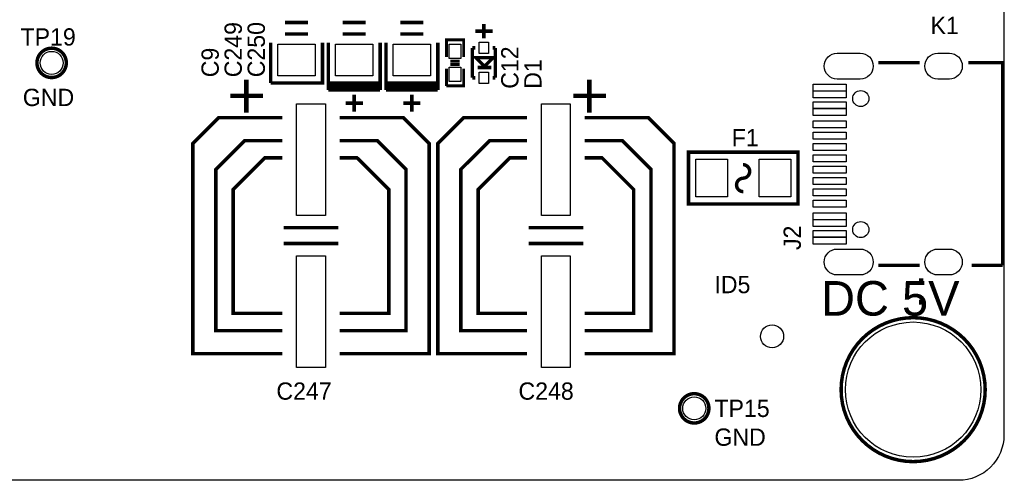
# Model space of a CAD drawing. Extents: x 0 to 83, y 0 to 145.
# Tile 2 of 9: x 37 to 80, y 0 to 20. Entities that reach past the tile are written whole.
import ezdxf

# ---------------------------------------------------------------- set-up
doc = ezdxf.new("R2010")
doc.units = 0
for name, color, linetype in [('BG_OUTLINE', 7, 'CONTINUOUS'), ('BG_SILKSCREEN_TOP', 7, 'CONTINUOUS'), ('PG_SILKSCREEN_TOP', 7, 'CONTINUOUS'), ('PIN_TOP', 12, 'CONTINUOUS'), ('RD_SILKSCREEN_TOP', 7, 'CONTINUOUS')]:
    doc.layers.add(name, color=color, linetype=linetype)

msp = doc.modelspace()

# ---------------------------------------------------------------- linework, layer by layer
at = {"layer": 'BG_OUTLINE'}
msp.add_lwpolyline([(1.999996, 139.999974), (78.068424, 139.999974, -0.414214), (80.06842, 137.999978), (80.06842, 1.999996, -0.414214), (78.068424, 0), (1.999996, 0, -0.414214), (0, 1.999996), (0, 56.291734)], format="xyb", dxfattribs=at)
at = {"layer": 'PG_SILKSCREEN_TOP'}
for points, const_width in [([(48.387, 20.193), (49.403, 20.193)], 0.1524), ([(50.927, 20.193), (51.943, 20.193)], 0.1524), ([(53.467, 20.193), (54.483, 20.193)], 0.1524), ([(57.15, 20.1295), (57.15, 19.4945)], 0.1524), ([(48.387, 19.685), (49.403, 19.685)], 0.1524), ([(50.927, 19.685), (51.943, 19.685)], 0.1524), ([(53.467, 19.685), (54.483, 19.685)], 0.1524), ([(56.769, 19.812), (57.531, 19.812)], 0.1524), ([(47.752, 17.526), (47.752, 19.304)], 0.1524), ([(50.038, 19.304), (50.038, 17.526), (47.752, 17.526)], 0.1524), ([(50.292, 17.526), (50.292, 19.304)], 0.1524), ([(52.578, 19.304), (52.578, 17.526), (50.292, 17.526)], 0.1524), ([(52.832, 17.526), (52.832, 19.304)], 0.1524), ([(55.118, 19.304), (55.118, 17.526), (52.832, 17.526)], 0.1524), ([(55.499, 18.669), (55.499, 19.431), (56.261, 19.431), (56.261, 18.669)], 0.127), ([(56.642, 17.7546), (56.642, 19.0754)], 0.1524), ([(56.642, 19.0754), (56.769, 19.0754)], 0.1524), ([(57.531, 19.0754), (57.658, 19.0754)], 0.1524), ([(57.658, 19.0754), (57.658, 17.7546)], 0.1524), ([(50.292, 17.2212), (50.292, 18.9992)], 0.1524), ([(52.578, 18.9992), (52.578, 17.2212)], 0.1524), ([(52.832, 17.2212), (52.832, 18.9992)], 0.1524), ([(55.118, 18.9992), (55.118, 17.2212)], 0.1524), ([(57.4294, 18.6436), (56.7944, 18.6436), (57.1754, 18.2626), (57.5564, 18.6436), (57.4294, 18.6436)], 0.1524), ([(55.6768, 18.4912), (56.0832, 18.4912)], 0.127), ([(55.6768, 18.3388), (56.0832, 18.3388)], 0.127), ([(57.4802, 18.2118), (56.8706, 18.2118)], 0.1524), ([(76.36002, 18.419826), (74.53122, 18.419826)], 0.1524), ([(80.01, 9.480042), (80.01, 18.419826), (78.49362, 18.419826)], 0.1524), ([(55.499, 17.399), (55.499, 18.161)], 0.127), ([(56.261, 18.161), (56.261, 17.399), (55.499, 17.399)], 0.127), ([(56.769, 17.7546), (56.642, 17.7546)], 0.1524), ([(57.658, 17.7546), (57.531, 17.7546)], 0.1524), ([(46.6852, 17.671796), (46.6852, 16.223996)], 0.2032), ([(52.578, 17.3736), (50.292, 17.3736)], 0.1524), ([(55.118, 17.3736), (52.832, 17.3736)], 0.1524), ([(61.7982, 17.671796), (61.7982, 16.223996)], 0.2032), ([(47.4218, 16.960596), (45.974, 16.960596)], 0.2032), ([(52.578, 17.2212), (50.292, 17.2212)], 0.1524), ([(51.435, 16.256), (51.435, 17.018)], 0.1524), ([(55.118, 17.2212), (52.832, 17.2212)], 0.1524), ([(53.975, 16.256), (53.975, 17.018)], 0.1524), ([(62.5348, 16.960596), (61.087, 16.960596)], 0.2032), ([(51.816, 16.637), (51.054, 16.637)], 0.1524), ([(54.356, 16.637), (53.594, 16.637)], 0.1524), ([(48.26, 16.002), (45.466, 16.002), (44.323, 14.859), (44.323, 5.588), (48.26, 5.588)], 0.1524), ([(50.8, 5.588), (54.737, 5.588), (54.737, 14.859), (53.594, 16.002), (50.8, 16.002)], 0.1524), ([(59.055, 16.002), (56.261, 16.002), (55.118, 14.859), (55.118, 5.588), (59.055, 5.588)], 0.1524), ([(61.595, 5.588), (65.532, 5.588), (65.532, 14.859), (64.389, 16.002), (61.595, 16.002)], 0.1524), ([(48.26, 14.986), (46.609, 14.986), (45.339, 13.716), (45.339, 6.604), (48.26, 6.604)], 0.1524), ([(50.8, 6.604), (53.721, 6.604), (53.721, 13.716), (52.451, 14.986), (50.8, 14.986)], 0.1524), ([(59.055, 14.986), (57.404, 14.986), (56.134, 13.716), (56.134, 6.604), (59.055, 6.604)], 0.1524), ([(61.595, 6.604), (64.516, 6.604), (64.516, 13.716), (63.246, 14.986), (61.595, 14.986)], 0.1524), ([(70.993, 12.192), (66.167, 12.192), (66.167, 14.478), (70.993, 14.478), (70.993, 12.192)], 0.1524), ([(48.26, 7.366), (46.101, 7.366), (46.101, 12.827), (47.498, 14.224), (48.26, 14.224)], 0.1524), ([(50.8, 14.224), (51.562, 14.224), (52.959, 12.827), (52.959, 7.366), (50.8, 7.366)], 0.1524), ([(59.055, 7.366), (56.896, 7.366), (56.896, 12.827), (58.293, 14.224), (59.055, 14.224)], 0.1524), ([(61.595, 14.224), (62.357, 14.224), (63.754, 12.827), (63.754, 7.366), (61.595, 7.366)], 0.1524), ([(50.7365, 11.142726), (48.3235, 11.142726)], 0.1524), ([(61.5315, 11.142726), (59.1185, 11.142726)], 0.1524), ([(50.7365, 10.447274), (48.3235, 10.447274)], 0.1524), ([(61.5315, 10.447274), (59.1185, 10.447274)], 0.1524), ([(74.53122, 9.480042), (76.36002, 9.480042)], 0.1524), ([(78.64602, 9.480042), (80.01, 9.480042)], 0.1524)]:
    msp.add_lwpolyline(points, dxfattribs=dict(at, const_width=const_width))
at = {"layer": 'PG_SILKSCREEN_TOP', "const_width": 0.1524}
for points in [[(38.746684, 18.415, 1), (37.453316, 18.415, 1), (38.746684, 18.415)], [(68.575174, 13.32865, 0.985588), (68.566538, 13.923518)], [(68.566538, 13.324332, 0.977387), (68.58, 12.735814)], [(79.243428, 3.999992, 1), (72.893428, 3.999992, 1), (79.243428, 3.999992)], [(67.067684, 3.175, 1), (65.774316, 3.175, 1), (67.067684, 3.175)]]:
    msp.add_lwpolyline(points, format="xyb", dxfattribs=at)
at = {"layer": 'PIN_TOP'}
for points in [[(49.7205, 17.8435), (48.0695, 17.8435), (48.0695, 19.2405), (49.7205, 19.2405)], [(52.2605, 17.8435), (50.6095, 17.8435), (50.6095, 19.2405), (52.2605, 19.2405)], [(54.8005, 17.8435), (53.1495, 17.8435), (53.1495, 19.2405), (54.8005, 19.2405)], [(56.134, 18.6055), (55.626, 18.6055), (55.626, 19.2405), (56.134, 19.2405)], [(56.9468, 18.8214), (56.9468, 19.3294), (57.3532, 19.3294), (57.3532, 18.8214)], [(56.134, 17.5895), (55.626, 17.5895), (55.626, 18.2245), (56.134, 18.2245)], [(56.9468, 17.5006), (56.9468, 18.0086), (57.3532, 18.0086), (57.3532, 17.5006)], [(73.11009, 17.172432), (71.66229, 17.172432), (71.66229, 17.477232), (73.11009, 17.477232)], [(73.11009, 16.872458), (71.66229, 16.872458), (71.66229, 17.177258), (73.11009, 17.177258)], [(50.165, 16.61033), (50.165, 11.68273), (48.895, 11.68273), (48.895, 16.61033)], [(60.96, 16.61033), (60.96, 11.68273), (59.69, 11.68273), (59.69, 16.61033)], [(73.11009, 16.397478), (71.66229, 16.397478), (71.66229, 16.702278), (73.11009, 16.702278)], [(73.11009, 16.097504), (71.66229, 16.097504), (71.66229, 16.402304), (73.11009, 16.402304)], [(73.11009, 15.547594), (71.66229, 15.547594), (71.66229, 15.852394), (73.11009, 15.852394)], [(73.11009, 15.047468), (71.66229, 15.047468), (71.66229, 15.352268), (73.11009, 15.352268)], [(73.11009, 14.547596), (71.66229, 14.547596), (71.66229, 14.852396), (73.11009, 14.852396)], [(73.11009, 14.04747), (71.66229, 14.04747), (71.66229, 14.35227), (73.11009, 14.35227)], [(67.8815, 14.1605), (67.8815, 12.5095), (66.4845, 12.5095), (66.4845, 14.1605)], [(70.6755, 14.1605), (70.6755, 12.5095), (69.2785, 12.5095), (69.2785, 14.1605)], [(73.11009, 13.547598), (71.66229, 13.547598), (71.66229, 13.852398), (73.11009, 13.852398)], [(73.11009, 13.047472), (71.66229, 13.047472), (71.66229, 13.352272), (73.11009, 13.352272)], [(73.11009, 12.5476), (71.66229, 12.5476), (71.66229, 12.8524), (73.11009, 12.8524)], [(73.11009, 12.047474), (71.66229, 12.047474), (71.66229, 12.352274), (73.11009, 12.352274)], [(73.11009, 11.497564), (71.66229, 11.497564), (71.66229, 11.802364), (73.11009, 11.802364)], [(73.11009, 11.19759), (71.66229, 11.19759), (71.66229, 11.50239), (73.11009, 11.50239)], [(73.11009, 10.72261), (71.66229, 10.72261), (71.66229, 11.02741), (73.11009, 11.02741)], [(73.11009, 10.422636), (71.66229, 10.422636), (71.66229, 10.727436), (73.11009, 10.727436)], [(50.165, 9.90727), (50.165, 4.97967), (48.895, 4.97967), (48.895, 9.90727)], [(60.96, 9.90727), (60.96, 4.97967), (59.69, 4.97967), (59.69, 9.90727)]]:
    msp.add_lwpolyline(points, close=True, dxfattribs=at)
for points in [[(72.721978, 18.841466), (73.737978, 18.841466, -1), (73.737978, 17.698466), (72.721978, 17.698466, -1)], [(77.156056, 18.841466), (77.664056, 18.841466, -1), (77.664056, 17.698466), (77.156056, 17.698466, -1)], [(72.721978, 10.201402), (73.737978, 10.201402, -1), (73.737978, 9.058402), (72.721978, 9.058402, -1)], [(77.156056, 10.201402), (77.664056, 10.201402, -1), (77.664056, 9.058402), (77.156056, 9.058402, -1)]]:
    msp.add_lwpolyline(points, format="xyb", close=True, dxfattribs=at)
for centre, radius in [((38.1, 18.415), 0.508), ((73.760076, 16.839946), 0.3556), ((73.760076, 11.059922), 0.3556), ((76.068428, 3.999992), 2.9845), ((69.85, 6.35), 0.508), ((66.421, 3.175), 0.508)]:
    msp.add_circle(centre, radius, dxfattribs=at)

# ---------------------------------------------------------------- texts
at = {"layer": 'BG_SILKSCREEN_TOP'}
for p in [(36.83, 16.51), (67.31, 1.524)]:
    msp.add_text('GND', height=0.762, dxfattribs=at).set_placement(p)
at = {"layer": 'BG_SILKSCREEN_TOP', "width": 1.016667}
msp.add_text('DC 5V', height=1.524, dxfattribs=at).set_placement((72.009, 7.2644))
at = {"layer": 'BG_SILKSCREEN_TOP', "text_generation_flag": 2, "width": 1.016667}
msp.add_text(':', height=1.524, dxfattribs=at).set_placement((76.708, 7.747))
at = {"layer": 'RD_SILKSCREEN_TOP'}
for s, p in [('K1', (76.835, 19.685)), ('TP19', (36.7284, 19.177)), ('F1', (68.072, 14.732)), ('ID5', (67.31, 8.255)), ('C247', (48.006, 3.556)), ('C248', (58.674, 3.556)), ('TP15', (67.31, 2.794))]:
    msp.add_text(s, height=0.762, dxfattribs=at).set_placement(p)
for s, p in [('C249', (46.482, 17.78)), ('C250', (47.498, 17.78)), ('C9', (45.466, 17.78)), ('C12', (58.674, 17.272)), ('D1', (59.69, 17.272)), ('J2', (71.12, 10.16))]:
    msp.add_text(s, height=0.762, rotation=90, dxfattribs=at).set_placement(p)

doc.saveas('drawing.dxf')
